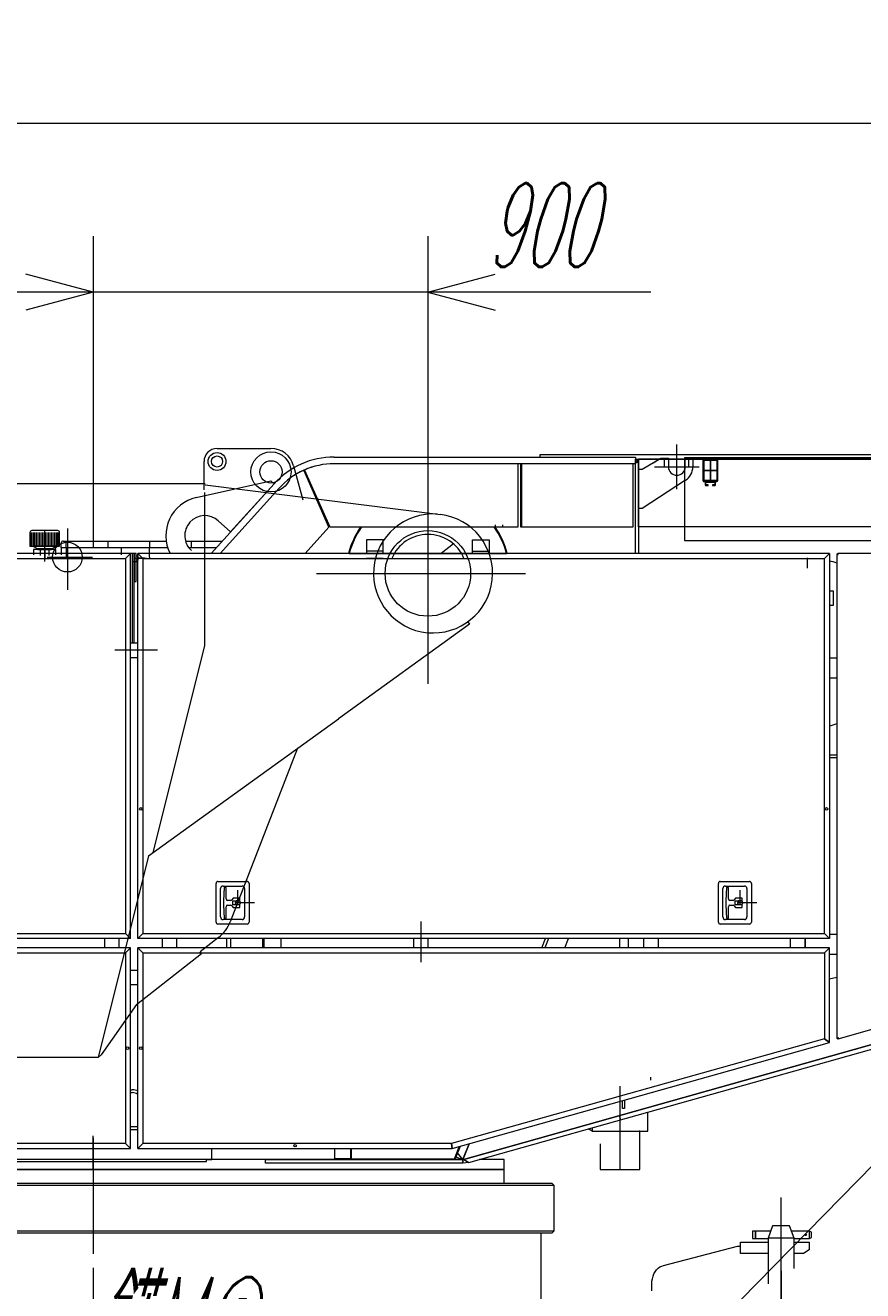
# Model space of a CAD drawing. Extents: x 3706 to 23712, y 4932 to 17923.
# Tile 13 of 17: x 18349 to 20601, y 14521 to 17923. Entities that reach past the tile are written whole.
import ezdxf
from ezdxf.enums import TextEntityAlignment as Align

# ---------------------------------------------------------------- set-up
doc = ezdxf.new("R2010")
doc.units = 0
doc.header["$LTSCALE"] = 18.75
doc.header["$MEASUREMENT"] = 0
doc.linetypes.add('CENTER', pattern=[50.5, 30, -9, 2.5, -9])
doc.layers.add('1', color=7, linetype='Continuous')
doc.styles.get("Standard").update_dxf_attribs({"font": 'txt', "bigfont": 'bigfont'})
doc.dimstyles.get("Standard").update_dxf_attribs({"dimtxt": 0.18, "dimasz": 0.18, "dimexe": 0.18, "dimexo": 0.0625, "dimgap": 0.09, "dimtad": 0, "dimtih": 1, "dimtoh": 1, "dimdec": 4, "dimzin": 0, "dimdsep": 46, "dimtxsty": 'Standard', "dimcen": 0.09, "dimadec": 0, "dimazin": 0, "dimtfac": 1, "dimtdec": 4, "dimtofl": 0, "dimtmove": 0, "dimatfit": 0, "dimfxl": 1, "dimtolj": 1, "dimtzin": 0, "dimarcsym": 0})

# ---------------------------------------------------------------- blocks, each defined once
blk = doc.blocks.new('*G2')
at = {"layer": '1', "color": 7, "linetype": 'Continuous', "lineweight": 9}
for p, q in [((21170.2, 15091.6), (21038.6, 15091.6)), ((21245.2, 15091.6), (21170.2, 15091.6)), ((21245.2, 15091.6), (21253.6, 15091.6)), ((21873.4, 15091.6), (21253.6, 15091.6)), ((21873.4, 15091.6), (22027.5, 15091.6)), ((22062.8, 15076.9), (22098.2, 15041.6)), ((22098.2, 15042.6), (23140, 15042.6)), ((22148.5, 14991.2), (22098.2, 15041.6)), ((23140, 15042.6), (23153.1, 15041.6)), ((23170.1, 15041.6), (23153.1, 15041.6)), ((20713.6, 14945.7), (20273.8, 14496.7)), ((22163.2, 14840.2), (22163.2, 14955.9)), ((23476.1, 14241.7), (23324.3, 14918.2)), ((22163.2, 14387.6), (22163.2, 14840.2)), ((20271.8, 14497), (20274.3, 14497)), ((20274.3, 14497), (20273.8, 14496.7)), ((20086.8, 14492), (20081.8, 14487)), ((20081.8, 14487), (20081.8, 14447)), ((20240.1, 14492), (20086.8, 14492)), ((20240.1, 14492), (20263, 14492)), ((20081.8, 14447), (20118, 14447)), ((20103, 14420.3), (20091.9, 14447)), ((20091.9, 14447), (20118, 14447)), ((20118, 14447), (20118, 14247)), ((20118, 14432.9), (20118, 14425.1)), ((20103, 14247), (20103, 14420.3)), ((20118, 14425.1), (20118, 13445.6)), ((20393.7, 14368.3), (20369.7, 14368.3)), ((20369.7, 14368.3), (20369.7, 14263.3)), ((20393.7, 14263.3), (20393.7, 14368.3)), ((21916.5, 14186.6), (22142.1, 14346.9)), ((23505.2, 14330.1), (23456.7, 14327.9)), ((20393.7, 14308.3), (20369.7, 14308.3)), ((23241.7, 14233.6), (23241.7, 14303.6)), ((23381.7, 14303.6), (23381.7, 14233.6)), ((20426.7, 14263.3), (20336.7, 14263.3)), ((20336.7, 14263.3), (20336.7, 13648.1)), ((20369.7, 14263.3), (20393.7, 14263.3)), ((20426.7, 14248.3), (20426.7, 14263.3)), ((23469.8, 14269.4), (23516.4, 14289.1)), ((20118, 14247), (20103, 14247)), ((20106.6, 14247), (20118, 14247)), ((20118, 14247), (20118, 14235.6)), ((20426.7, 13648.1), (20426.7, 14248.3)), ((23126.7, 14233.6), (23241.7, 14233.6)), ((23126.7, 14218.6), (23126.7, 14233.6)), ((23126.7, 14208.6), (23126.7, 14233.6)), ((23126.7, 14233.6), (23487.9, 14233.6)), ((23186.7, 14218.6), (23186.7, 14233.6)), ((23381.7, 14233.6), (23469.7, 14233.6)), ((23436.7, 14218.6), (23436.7, 14233.6)), ((23469.7, 14233.6), (23479.9, 14233.6)), ((23479.9, 14233.6), (23476.1, 14241.7)), ((23487.9, 14233.6), (23503.7, 14233.6)), ((23503.7, 14233.6), (23503.7, 14208.6)), ((20336.8, 14218), (20322.8, 14218)), ((20322.8, 14218), (20322.8, 14198)), ((20322.8, 14198), (20336.8, 14198)), ((20336.8, 14198), (20336.8, 14218)), ((21947.5, 14208.6), (23126.7, 14208.6)), ((22110.4, 14218.6), (22109.3, 14218.6)), ((23039.2, 14208.6), (23048.9, 14208.5)), ((23042.6, 14198.7), (23039.2, 14208.6)), ((23042.6, 14198.7), (23042.8, 14197.2)), ((23042.8, 14197.2), (23138.2, 13656)), ((23286.7, 14208.6), (23048.9, 14208.6)), ((23126.7, 14208.6), (23126.7, 14218.6)), ((23503.7, 14208.6), (23126.7, 14208.6)), ((23169.7, 14198.6), (23169.7, 14218.6)), ((23169.7, 14208.6), (23169.7, 14218.6)), ((23169.7, 14218.6), (23186.7, 14218.6)), ((23171.7, 14198.6), (23169.7, 14198.6)), ((23171.7, 14128.6), (23171.7, 14198.6)), ((23469.7, 14208.6), (23336.7, 14208.6)), ((23453.7, 14218.6), (23436.7, 14218.6)), ((23453.7, 14198.6), (23451.7, 14198.6)), ((23451.7, 14198.6), (23451.7, 14128.6)), ((23453.7, 14218.6), (23453.7, 14198.6)), ((23453.7, 14208.6), (23453.7, 14218.6)), ((23478.9, 14208.6), (23469.7, 14208.6)), ((23477.7, 14197.8), (23478.9, 14208.6)), ((23477.7, 13646.3), (23477.7, 14197.8)), ((21538.1, 14181.6), (21699.4, 14181.5)), ((21892, 14186.6), (21699.4, 14186.6)), ((21699.4, 14186.6), (21699.4, 14181.5)), ((21892, 14186.6), (21916.5, 14186.6)), ((23171.7, 14128.6), (23171.7, 13648.6)), ((23451.8, 14128.6), (23451.8, 13648.6)), ((21094.1, 13991.9), (21150.4, 14039.5)), ((20336.7, 13993.1), (20336.7, 14013.1)), ((21066.6, 13968.6), (21094.1, 13991.9)), ((20336.7, 13953.1), (20336.7, 13973.1)), ((20336.7, 13713.1), (20322.7, 13713.1)), ((20322.7, 13713.1), (20322.7, 13693.1)), ((20336.7, 13693.1), (20336.7, 13713.1)), ((20322.7, 13693.1), (20336.7, 13693.1)), ((20336.7, 13648.1), (20426.7, 13648.1)), ((20369.7, 13648.1), (20393.7, 13648.1)), ((20369.7, 13561.6), (20369.7, 13648.1)), ((20393.7, 13643.1), (20369.7, 13643.1)), ((20393.7, 13648.1), (20393.7, 13561.6)), ((23140.2, 13644.7), (23137.9, 13635.6)), ((23138.2, 13656), (23140.2, 13644.7)), ((23171.7, 13648.6), (23165.7, 13648.6)), ((23165.7, 13648.6), (23165.7, 13598.6)), ((23451.8, 13648.6), (23457.7, 13648.6)), ((23457.7, 13648.6), (23457.7, 13598.6)), ((23477.7, 13646.3), (23479.1, 13635.6)), ((23111.7, 13635.6), (23102.9, 13635.6)), ((23102.9, 13635.6), (23102.9, 13600.6)), ((23520.2, 13635.6), (23111.7, 13635.6)), ((23137.9, 13635.6), (23150, 13635.6)), ((23150, 13635.6), (23469.7, 13635.6)), ((23469.7, 13635.6), (23469.7, 13639.6)), ((23479.1, 13635.6), (23469.7, 13635.6)), ((23520.2, 13600.6), (23520.2, 13635.6)), ((23102.9, 13600.6), (23501.7, 13600.6)), ((23165.7, 13598.6), (23171.7, 13598.6)), ((23171.7, 13598.6), (23171.7, 13423)), ((23451.8, 13598.6), (23451.8, 13596.6)), ((23457.7, 13598.6), (23451.8, 13598.6)), ((23451.8, 13596.6), (23451.8, 13423)), ((23501.7, 13600.6), (23520.2, 13600.6)), ((20393.7, 13561.6), (20369.7, 13561.6)), ((20845, 13449.8), (20857.3, 13571.1)), ((20118, 13445.6), (20112.8, 13431.6)), ((20846.4, 13431.6), (20845, 13449.8)), ((20101.8, 13431.6), (20086.8, 13431.6)), ((20086.8, 13431.6), (20086.8, 13406.6)), ((20086.8, 13406.6), (20851.5, 13406.6)), ((20111.8, 13389.6), (20094.8, 13406.6)), ((20094.8, 13406.6), (20111.8, 13406.6)), ((20851.5, 13431.6), (20101.8, 13431.6)), ((20111.8, 13386.6), (20111.8, 13406.6)), ((20111.8, 13406.6), (20522.2, 13406.6)), ((20111.8, 13406.6), (20111.8, 13389.6)), ((20112.8, 13431.6), (20130, 13431.6)), ((20130, 13431.6), (20217.9, 13431.6)), ((20823.3, 13431.6), (20217.9, 13431.6)), ((20541.3, 13365.7), (20522.2, 13406.6)), ((20522.2, 13406.6), (20821.5, 13406.6)), ((20809.9, 13431.6), (20823.3, 13431.6)), ((20845.4, 13406.6), (20821.5, 13406.6)), ((20823.3, 13431.6), (20846.4, 13431.6)), ((20841.5, 13386.6), (20845.4, 13406.6)), ((20851.5, 13406.6), (20851.5, 13431.6)), ((23171.7, 13423), (23162.7, 13393)), ((23451.8, 13423), (23460.7, 13393)), ((20140.9, 13381.5), (20111.8, 13386.6)), ((20533.9, 13381.5), (20140.9, 13381.5)), ((20841.5, 13386.6), (20841.5, 13301.5)), ((23162.7, 13393), (23162.7, 13235.6)), ((23460.7, 13393), (23460.7, 13235.6)), ((20521.7, 13281.5), (20541.3, 13323.2)), ((20086.8, 13261.5), (20086.8, 13281.5)), ((20086.8, 13281.5), (20851.5, 13281.5)), ((20111.8, 13292.8), (20100.5, 13281.5)), ((20100.5, 13281.5), (20111.8, 13281.5)), ((20111.8, 13292.9), (20131.7, 13296.5)), ((20111.8, 13281.5), (20111.8, 13292.9)), ((20111.8, 13281.5), (20111.8, 13292.8)), ((20121.5, 13281.5), (20111.8, 13281.5)), ((20532.3, 13281.5), (20121.5, 13281.5)), ((20131.7, 13296.5), (20528.8, 13296.5)), ((20821.5, 13281.5), (20521.7, 13281.5)), ((20549.5, 13281.5), (20532.3, 13281.5)), ((20822.9, 13281.5), (20821.5, 13281.5)), ((20839.9, 13281.5), (20822.9, 13281.5)), ((20843.8, 13281.5), (20839.9, 13281.5)), ((20841.5, 13301.5), (20843.8, 13281.5)), ((20851.5, 13281.5), (20851.5, 13261.5)), ((20844.5, 13261.5), (20086.8, 13261.5)), ((20851.5, 13261.5), (20844.5, 13261.5)), ((23162.7, 13235.6), (23196.7, 13235.6)), ((23162.7, 13200.6), (23162.7, 13235.6)), ((23162.7, 13235.6), (23460.7, 13235.6)), ((23162.7, 13200.6), (23162.7, 13235.6)), ((23162.7, 13235.6), (23196.7, 13235.6)), ((23216.7, 13235.6), (23406.7, 13235.6)), ((23426.7, 13235.6), (23460.7, 13235.6)), ((23460.7, 13235.6), (23426.7, 13235.6)), ((23460.7, 13235.6), (23460.7, 13200.6)), ((23460.7, 13235.6), (23460.7, 13200.6)), ((23460.7, 13200.6), (23162.7, 13200.6)), ((23460.7, 13200.6), (23162.7, 13200.6))]:
    blk.add_line(p, q, dxfattribs=at)
at = {"layer": '1', "color": 7, "linetype": 'CENTER', "lineweight": 9}
for p, q in [((20381.7, 13189), (20381.7, 14728.9)), ((20381.7, 14405.3), (20381.7, 14574.6)), ((20381.7, 14574.6), (20381.7, 13515.9)), ((23531, 14306.8), (23489.9, 14308.5)), ((23505.1, 14322.3), (23503.9, 14293.1)), ((20304.7, 13703.1), (20299.2, 13703.1)), ((20347.9, 13703.1), (20304.7, 13703.1)), ((20344, 13703.1), (20318.1, 13703.1)), ((20381.7, 13655.1), (20381.7, 13369.1)), ((20291.7, 13611.6), (20291.7, 13621.6)), ((20291.7, 13621.6), (20471.7, 13621.6)), ((20297, 13611.6), (20291.7, 13611.6)), ((20297, 13416.6), (20297, 13611.6)), ((20466.7, 13611.6), (20297.1, 13611.6)), ((20471.7, 13611.6), (20466.7, 13611.6)), ((20466.7, 13611.6), (20466.7, 13427)), ((20471.7, 13621.6), (20471.7, 13611.6)), ((20381.7, 13475.1), (20381.7, 13189.1)), ((20291.7, 13431.6), (20291.7, 13441.6)), ((20291.7, 13441.6), (20471.7, 13441.6)), ((20471.7, 13441.6), (20471.7, 13431.6)), ((20297, 13431.6), (20291.7, 13431.6)), ((20466.7, 13416.6), (20296.7, 13416.6)), ((20297, 13236.6), (20297, 13431.6)), ((20306.8, 13389.5), (20297, 13416.6)), ((20466.7, 13431.6), (20297.1, 13431.6)), ((20398, 13416.9), (20363.4, 13416.9)), ((20466.7, 13416.6), (20457.1, 13389.5)), ((20471.7, 13431.6), (20466.7, 13431.6)), ((20466.7, 13431.6), (20466.7, 13247)), ((20466.7, 13427), (20466.7, 13416.6)), ((20457.1, 13389.5), (20306.8, 13389.5)), ((20466.7, 13236.6), (20296.7, 13236.6)), ((20306.8, 13209.5), (20297, 13236.6)), ((20398, 13237), (20363.4, 13237)), ((20466.7, 13236.6), (20457.1, 13209.5)), ((20466.7, 13247), (20466.7, 13236.6)), ((20457.1, 13209.5), (20306.8, 13209.5))]:
    blk.add_line(p, q, dxfattribs=at)
at = {"layer": '1', "color": 7, "linetype": 'Continuous', "lineweight": 9}
blk.add_circle((23504.5, 14307.9), 10.3, dxfattribs=at)
at = {"layer": '1', "color": 7, "linetype": 'CENTER', "lineweight": 9}
for centre in [(20381.7, 13416.9), (20381.7, 13237)]:
    blk.add_circle(centre, 10.5, dxfattribs=at)
at = {"layer": '1', "color": 7, "linetype": 'Continuous', "lineweight": 9}
for centre, radius, start, end in [((21038.6, 14656.6), 435, 90, 138.3401), ((22027.5, 15041.6), 50, 45.0024, 90.0011), ((23170.1, 14883.6), 158, 12.6423, 90.0003), ((22113.2, 14955.9), 50, 0, 44.9952), ((20263.6, 14501.2), 9.24, -93.632, -27.2015), ((22113.2, 14387.6), 50, -54.605, -0.0014), ((23311.7, 14303.6), 70, 0, 180), ((23504.5, 14307.9), 22.2, -57.6565, 88.3229), ((21538.1, 13581.5), 600, 90, 130.2445), ((21454.3, 13510.6), 600, 130.243, 174.2118), ((20496, 13344.5), 50, -25.0912, 25.0892)]:
    blk.add_arc(centre, radius, start, end, dxfattribs=at)
blk = doc.blocks.new('*G1')
at = {"layer": '1', "color": 7, "linetype": 'CENTER', "lineweight": 9}
for p, q in [((20381.7, 14695), (20381.7, 14771.7)), ((18531.7, 14582.3), (18531.7, 14455.4))]:
    blk.add_line(p, q, dxfattribs=at)
at = {"layer": '1', "color": 7, "linetype": 'Continuous', "lineweight": 9}
for p, q in [((19735.7, 14675.4), (19735.7, 14466)), ((20305.2, 14681), (20305.2, 14661)), ((20313.2, 14681), (20305.2, 14681)), ((20313.2, 14681), (20313.2, 14661)), ((20335.3, 14681), (20313.2, 14681)), ((20313.2, 14678), (20313.2, 14681)), ((20313.2, 14661), (20313.2, 14678)), ((20353.7, 14681), (20335.3, 14681)), ((20358.8, 14695), (20346.8, 14662)), ((20404.7, 14695), (20358.8, 14695)), ((20416.7, 14662), (20404.7, 14695)), ((20427.3, 14681), (20409.8, 14681)), ((20458.2, 14681), (20427.3, 14681)), ((20458.2, 14661), (20458.2, 14681)), ((20463.2, 14678.1), (20458.2, 14681)), ((20458.2, 14661), (20463.2, 14663.9)), ((20463.2, 14663.9), (20463.2, 14678.1)), ((20065.8, 14589.1), (20264.3, 14640.9)), ((20264.3, 14640.9), (20272.7, 14640.9)), ((20272.7, 14651), (20346.8, 14651)), ((20272.7, 14621), (20272.7, 14651)), ((20305.2, 14661), (20313.2, 14661)), ((20313.2, 14661), (20316, 14661)), ((20316, 14661), (20346.8, 14661)), ((20346.8, 14662), (20346.8, 14539.3)), ((20416.7, 14662), (20346.8, 14662)), ((20416.7, 14580.3), (20416.7, 14662)), ((20416.7, 14661), (20431.3, 14661)), ((20416.7, 14651), (20456.8, 14651)), ((20431.3, 14661), (20458.2, 14661)), ((20456.8, 14631), (20441.8, 14621)), ((20456.8, 14651), (20456.8, 14631)), ((20346.8, 14621), (20272.7, 14621)), ((20441.8, 14621), (20416.7, 14621)), ((20034.2, 14521), (20034.2, 14540.1))]:
    blk.add_line(p, q, dxfattribs=at)
blk.add_lwpolyline([(20034.2, 14540.1), (20034.5, 14546.6), (20035.6, 14553.2), (20037.3, 14559.7), (20039.8, 14566), (20043.1, 14571.7), (20046.9, 14576.9), (20051.2, 14581.2), (20055.9, 14584.7), (20060.8, 14587.3), (20065.8, 14589.1)], dxfattribs=at)
blk.add_circle((20448.2, 14671), 2, dxfattribs=at)
at = {"color": 7, "linetype": 'Continuous', "lineweight": 9}
blk.add_blockref('*G2', (0, 0), dxfattribs=at)
blk = doc.blocks.new('*D6')
at = {"layer": '1', "color": 7, "linetype": 'Continuous', "lineweight": 9}
for p, q in [((18531.7, 17355.9), (18531.7, 16520.6)), ((19431.8, 17355.9), (19431.8, 16599.4)), ((18531.7, 17205.9), (18350.6, 17254.4)), ((19431.8, 17205.9), (19612.9, 17254.4)), ((20031.8, 17205.9), (17931.7, 17205.9)), ((18531.7, 17205.9), (18350.6, 17157.3)), ((19431.8, 17205.9), (19612.9, 17157.3))]:
    blk.add_line(p, q, dxfattribs=at)
at = {"layer": '1', "color": 7, "linetype": 'Continuous', "lineweight": 9, "oblique": 15, "width": 0.5}
blk.add_text('900', height=225, dxfattribs=at).set_placement((19590.1, 17205.9), align=Align.BOTTOM_LEFT)
blk = doc.blocks.new('*G10')
at = {"layer": '1', "color": 7, "linetype": 'Continuous', "lineweight": 9}
for p, q in [((18864.8, 16785.4), (19009.8, 16785.4)), ((18829.8, 16725.4), (18829.8, 16750.4)), ((19070.7, 16738.7), (19095.2, 16647)), ((18829.8, 16674.1), (18829.8, 16725.4)), ((8786.3, 16690.9), (18832.6, 16690.9)), ((18832.6, 16687.9), (19465.7, 16608.1)), ((18830.7, 16667.1), (18830.7, 16255.7)), ((19543.5, 16312.8), (19191.3, 16058.7)), ((19538.8, 16319.3), (19543.5, 16312.8)), ((18830.7, 16255.7), (18691.9, 15698.1)), ((18680.3, 15689.8), (19191.1, 16058.9)), ((19081, 15979.3), (18900.2, 15513)), ((18680.3, 15689.8), (18545.3, 15147.9)), ((18868.6, 15470.4), (18819.4, 15431.9)), ((18648.2, 15290.2), (18823.1, 15427.1)), ((18823.1, 15427.1), (18819.4, 15431.9)), ((18648.5, 15290.7), (18553, 15154.9)), ((18545.3, 15147.9), (15323.8, 15147.9)), ((18553, 15154.9), (18545.3, 15147.9))]:
    blk.add_line(p, q, dxfattribs=at)
at = {"layer": '1', "color": 7, "linetype": 'CENTER', "lineweight": 9}
for p, q in [((19431.8, 16690), (19431.8, 16152.3)), ((18462.3, 16570.3), (18462.3, 16405.3)), ((18407.9, 16493.3), (18529.8, 16493.3)), ((19131.8, 16449.4), (19761.5, 16449.4))]:
    blk.add_line(p, q, dxfattribs=at)
at = {"layer": '1', "color": 7, "linetype": 'Continuous', "lineweight": 9}
for centre, radius in [((18864.8, 16750.4), 24), ((19009.8, 16722.4), 54), ((18864.8, 16750.4), 15), ((19009.8, 16722.4), 30), ((19009.8, 16722.4), 30), ((19431.8, 16449.4), 115), ((18462.3, 16493.3), 40), ((18462.3, 16493.3), 40), ((18462.3, 16493.3), 40)]:
    blk.add_circle(centre, radius, dxfattribs=at)
for centre, radius, start, end in [((18864.8, 16750.4), 35, 90, 180), ((19009.8, 16722.4), 63, 15.0003, 90.0004), ((19445.8, 16449.4), 160, 85.9276, 82.9975), ((18807, 15549.1), 100, -51.9541, -21.1873)]:
    blk.add_arc(centre, radius, start, end, dxfattribs=at)
blk = doc.blocks.new('*G17')
at = {"layer": '1', "color": 7, "linetype": 'Continuous', "lineweight": 9}
for p, q in [((20101.3, 16675.9), (20101.3, 16795.9)), ((20041.3, 16735.9), (20161.3, 16735.9))]:
    blk.add_line(p, q, dxfattribs=at)
blk = doc.blocks.new('*G16')
at = {"layer": '1', "color": 7, "linetype": 'Continuous', "lineweight": 9}
for p, q in [((19179.9, 16762.4), (19990.3, 16762.4)), ((19990.3, 16744.4), (19179.9, 16744.4)), ((19674.8, 16744.4), (19179.9, 16744.4)), ((19674.8, 16574.4), (19674.8, 16744.4)), ((19983.5, 16744.4), (19680.8, 16744.4)), ((19680.8, 16744.4), (19680.8, 16574.4)), ((19683.5, 16744.4), (19683.5, 16574.4)), ((19998.3, 16768.4), (19732.8, 16768.4)), ((19732.8, 16768.4), (19732.8, 16762.4)), ((19983.5, 16574.4), (19983.5, 16744.4)), ((19990.2, 16748.4), (19990.2, 16756.4)), ((19990.2, 16756.4), (19990.7, 16756.4)), ((19990.2, 16502.9), (19990.2, 16748.4)), ((19990.2, 16748.4), (19998.3, 16748.4)), ((19998.3, 16748.4), (19990.2, 16748.4)), ((19990.2, 16502.9), (19990.2, 16744.4)), ((19990.3, 16762.4), (19990.3, 16744.4)), ((19990.3, 16756.4), (22001.8, 16756.4)), ((19998.3, 16748.4), (19990.3, 16748.4)), ((19990.7, 16756.4), (19998.3, 16748.8)), ((22188.3, 16768.4), (19998.3, 16768.4)), ((19998.3, 16574.4), (19998.3, 16756.4)), ((19998.3, 16756.4), (21928.4, 16756.4)), ((21918.4, 16756.4), (19998.3, 16756.4)), ((19998.3, 16756.4), (19998.3, 16748.4)), ((19998.3, 16748.8), (19998.3, 16748.4)), ((19998.3, 16748.4), (19998.3, 16502.9)), ((20008.3, 16729.4), (20058.3, 16758.9)), ((20037.7, 16746.8), (20058.3, 16758.9)), ((20058.3, 16758.9), (20078.8, 16758.9)), ((20058.3, 16758.9), (20078.8, 16758.9)), ((20068.5, 16735.8), (20068.5, 16758.9)), ((20078.8, 16758.9), (20078.8, 16746.8)), ((20078.8, 16758.9), (20078.8, 16746.8)), ((20078.8, 16746.8), (20078.8, 16735.9)), ((20121.7, 16760.4), (20121.7, 16538.4)), ((21646.8, 16760.4), (20121.7, 16760.4)), ((20123.7, 16746.8), (20123.7, 16758.9)), ((20123.7, 16758.9), (20144.3, 16758.9)), ((20123.7, 16746.8), (20123.7, 16758.9)), ((20123.7, 16758.9), (20144.3, 16758.9)), ((20123.7, 16735.9), (20123.7, 16746.8)), ((20134, 16735.8), (20134, 16758.9)), ((20144.3, 16758.9), (20144.3, 16735.9)), ((20144.3, 16758.9), (20144.3, 16746.8)), ((20171.7, 16753.5), (20171.7, 16699.3)), ((20208.8, 16756.4), (20174.6, 16756.4)), ((20174.6, 16699.3), (20174.6, 16753.5)), ((20174.6, 16753.5), (20208.8, 16753.5)), ((20208.8, 16753.5), (20208.8, 16699.3)), ((20211.7, 16699.3), (20211.7, 16753.5)), ((19165.8, 16573.5), (19097.8, 16726.7)), ((19099.6, 16727.5), (19167.7, 16574.4)), ((19998.3, 16724.4), (19998.3, 16729.4)), ((19998.3, 16729.4), (20008.3, 16729.4)), ((19998.3, 16624.4), (19998.3, 16724.4)), ((20078.8, 16735.9), (20101.3, 16735.9)), ((20101.3, 16735.9), (20123.7, 16735.9)), ((18808.8, 16653.2), (19009, 16698.6)), ((18848.7, 16502.9), (19018.1, 16690.4)), ((19031.4, 16678.4), (18873, 16502.9)), ((19031.4, 16678.4), (18873, 16502.9)), ((19018.1, 16690.4), (18901.2, 16561)), ((19009, 16698.6), (19018.1, 16690.4)), ((20124.6, 16699.8), (20008.3, 16624.4)), ((20121.7, 16700.4), (20125.7, 16700.4)), ((20208.8, 16699.3), (20174.6, 16699.3)), ((20174.6, 16696.4), (20208.8, 16696.4)), ((20177.7, 16693.4), (20177.7, 16688.4)), ((20179.7, 16688.4), (20179.7, 16693.4)), ((20202.7, 16696.4), (20180.7, 16696.4)), ((20180.7, 16694.4), (20202.7, 16694.4)), ((20185.7, 16687.4), (20180.7, 16687.4)), ((20180.7, 16685.4), (20185.7, 16685.4)), ((20185.7, 16685.4), (20185.7, 16687.4)), ((20202.7, 16687.4), (20197.7, 16687.4)), ((20197.7, 16687.4), (20197.7, 16685.4)), ((20197.7, 16685.4), (20202.7, 16685.4)), ((20203.7, 16693.4), (20203.7, 16688.4)), ((20205.7, 16688.4), (20205.7, 16693.4)), ((20008.3, 16624.4), (19998.3, 16624.4)), ((18901.2, 16561), (18868.2, 16590.9)), ((19102, 16502.9), (19165.8, 16573.5)), ((19167.7, 16574.4), (19674.8, 16574.4)), ((19612.4, 16580.4), (19612.4, 16574.4)), ((19632.4, 16580.4), (19632.4, 16574.4)), ((19680.8, 16574.4), (19983.5, 16574.4)), ((20716.6, 16574.4), (19998.3, 16574.4)), ((18361.4, 16559.4), (18361.4, 16522.9)), ((18365.4, 16522.9), (18365.4, 16559.4)), ((18436.4, 16564.4), (18366.4, 16564.4)), ((18369.4, 16559.4), (18369.4, 16522.9)), ((18373.4, 16522.9), (18373.4, 16559.4)), ((18377.4, 16559.4), (18377.4, 16522.9)), ((18381.4, 16522.9), (18381.4, 16559.4)), ((18385.4, 16559.4), (18385.4, 16522.9)), ((18389.4, 16522.9), (18389.4, 16559.4)), ((18393.4, 16559.4), (18393.4, 16522.9)), ((18397.4, 16522.9), (18397.4, 16559.4)), ((18401.4, 16559.4), (18401.4, 16522.9)), ((18405.4, 16522.9), (18405.4, 16559.4)), ((18409.4, 16559.4), (18409.4, 16522.9)), ((18413.4, 16522.9), (18413.4, 16559.4)), ((18417.4, 16559.4), (18417.4, 16522.9)), ((18421.4, 16522.9), (18421.4, 16559.4)), ((18425.4, 16559.4), (18425.4, 16522.9)), ((18429.4, 16522.9), (18429.4, 16559.4)), ((18433.4, 16559.4), (18433.4, 16522.9)), ((18437.4, 16522.9), (18437.4, 16559.4)), ((18441.4, 16522.9), (18441.4, 16559.4)), ((18450.9, 16536.4), (18459.4, 16536.4)), ((18459.4, 16536.4), (18728, 16536.4)), ((18780, 16536.4), (18879, 16536.4)), ((19311.7, 16539.4), (19266.7, 16539.4)), ((19266.7, 16539.4), (19266.7, 16502.9)), ((19311.7, 16502.9), (19311.7, 16539.4)), ((19551.8, 16502.9), (19551.8, 16539.4)), ((19551.8, 16539.4), (19596.8, 16539.4)), ((19596.8, 16539.4), (19596.8, 16502.9)), ((20121.7, 16538.4), (21646.8, 16538.4)), ((18631.8, 16502.9), (18007.4, 16502.9)), ((18361.4, 16522.9), (18441.4, 16522.9)), ((18433.4, 16522.9), (18369.4, 16522.9)), ((18369.4, 16522.9), (18383.1, 16515.4)), ((18431.4, 16513.4), (18371.4, 16513.4)), ((18371.4, 16513.4), (18371.4, 16499.4)), ((18383.1, 16515.4), (18419.6, 16515.4)), ((18383.1, 16515.4), (18383.1, 16513.4)), ((18419.6, 16515.4), (18383.1, 16515.4)), ((18383.1, 16513.4), (18419.6, 16513.4)), ((18389.4, 16513.4), (18389.4, 16497.9)), ((18413.4, 16497.9), (18413.4, 16513.4)), ((18419.6, 16515.4), (18433.4, 16522.9)), ((18419.6, 16513.4), (18419.6, 16515.4)), ((18431.4, 16499.4), (18431.4, 16513.4)), ((18445.9, 16518.4), (18445.9, 16531.4)), ((18732.1, 16518.4), (18445.9, 16518.4)), ((18732.1, 16518.4), (18445.9, 16518.4)), ((18445.9, 16518.4), (18445.9, 16499.4)), ((18732.1, 16518.4), (18607.3, 16518.4)), ((18607.3, 16518.4), (18607.3, 16499.4)), ((18618.3, 16489.4), (18631.8, 16502.9)), ((18631.8, 16502.9), (18618.3, 16489.4)), ((18641.8, 16502.9), (18631.8, 16502.9)), ((18631.8, 15467.9), (18631.8, 16502.9)), ((18636.8, 16502.9), (18636.8, 16262.9)), ((18641.8, 16262.9), (18641.8, 16502.9)), ((18641.8, 16502.9), (18641.8, 16427.9)), ((18646.8, 16502.9), (18641.8, 16502.9)), ((18646.8, 16427.9), (18646.8, 16502.9)), ((18651.8, 16502.9), (18665.3, 16489.4)), ((18651.8, 15467.9), (18651.8, 16502.9)), ((18651.8, 16502.9), (18665.3, 16489.4)), ((20511.8, 16502.9), (18651.8, 16502.9)), ((18862.7, 16518.4), (18788.8, 16518.4)), ((18862.7, 16518.4), (18788.8, 16518.4)), ((19220.5, 16502.9), (19643.1, 16502.9)), ((19311.7, 16509.4), (19266.7, 16509.4)), ((19500.5, 16528.7), (19467.6, 16502.9)), ((19551.8, 16509.4), (19596.8, 16509.4)), ((20498.3, 16489.4), (20511.8, 16502.9)), ((20498.3, 16489.4), (20511.8, 16502.9)), ((20511.8, 16502.9), (20511.8, 15467.9)), ((20534.8, 16502.9), (20531.8, 16499.9)), ((20534.8, 16502.9), (20531.8, 16499.9)), ((20532.6, 16500.6), (20533.3, 16499.9)), ((20533.7, 16499.9), (20532.7, 16500.8)), ((20532.9, 16501), (20534, 16499.9)), ((20534.4, 16499.9), (20533.1, 16501.1)), ((20533.3, 16501.3), (20534.7, 16499.9)), ((20534.8, 16500.1), (20533.5, 16501.5)), ((20533.6, 16501.7), (20534.8, 16500.5)), ((20534.8, 16500.8), (20533.8, 16501.9)), ((20534, 16502), (20534.8, 16501.2)), ((20534.8, 16501.6), (20534.2, 16502.2)), ((20534.3, 16502.4), (20534.8, 16501.9)), ((20534.8, 16502.3), (20534.5, 16502.6)), ((20534.7, 16502.7), (20534.8, 16502.7)), ((20534.8, 16499.9), (20534.8, 16502.9)), ((21205, 16502.9), (20534.8, 16502.9)), ((18007.4, 16489.4), (18618.3, 16489.4)), ((18618.3, 16489.4), (18618.3, 15481.4)), ((18646.8, 16484.9), (18646.8, 16496.9)), ((18646.8, 16496.9), (18651.8, 16496.9)), ((18651.8, 16484.9), (18646.8, 16484.9)), ((18651.8, 16496.9), (18651.8, 16484.9)), ((18665.3, 16489.4), (18665.3, 15481.4)), ((18665.3, 16489.4), (20498.3, 16489.4)), ((19311.7, 16489.5), (19266.7, 16489.5)), ((19551.8, 16489.5), (19596.8, 16489.5)), ((20498.3, 15481.4), (20498.3, 16489.4)), ((20531.8, 16499.9), (20534.8, 16499.9)), ((20531.8, 16499.9), (20531.8, 15200.8)), ((20531.9, 16499.9), (20531.9, 16499.9)), ((20532.3, 16499.9), (20532, 16500.1)), ((20532.2, 16500.3), (20532.6, 16499.9)), ((20533, 16499.9), (20532.4, 16500.4)), ((18641.8, 16427.9), (18646.8, 16427.9)), ((20511.8, 16402.9), (20521.8, 16402.9)), ((20521.8, 16402.9), (20521.8, 16362.9)), ((20521.8, 16362.9), (20511.8, 16362.9)), ((18631.8, 16262.9), (18641.8, 16262.9)), ((18631.8, 16262.9), (18651.8, 16262.9)), ((18631.8, 16262.9), (18651.8, 16262.9)), ((18651.8, 16222.9), (18631.8, 16222.9)), ((18651.8, 16222.9), (18631.8, 16222.9)), ((20511.8, 16222.9), (20530.8, 16222.9)), ((20531.8, 16167.9), (20511.8, 16167.9)), ((20511.8, 15961.3), (20531.8, 15961.3)), ((20531.8, 15953.3), (20511.8, 15953.3)), ((18862.1, 15511.8), (18862.1, 15616.1)), ((18867.1, 15621), (18946, 15621)), ((18951, 15616.1), (18951, 15511.8)), ((20213.1, 15511.8), (20213.1, 15616.1)), ((20218.1, 15621), (20297, 15621)), ((20302, 15616.1), (20302, 15511.8)), ((18874.1, 15525.7), (18874.1, 15602)), ((18881.1, 15609), (18932, 15609)), ((18884.1, 15604.9), (18882.1, 15570.4)), ((18889.1, 15604.9), (18884.1, 15604.9)), ((18889.1, 15574.4), (18889.1, 15604.9)), ((18939, 15602), (18939, 15525.7)), ((20225.1, 15525.7), (20225.1, 15602)), ((20232.1, 15609), (20283, 15609)), ((20235.1, 15604.9), (20233.1, 15570.4)), ((20240.1, 15604.9), (20235.1, 15604.9)), ((20240.1, 15574.4), (20240.1, 15604.9)), ((20290, 15602), (20290, 15525.7)), ((18882.1, 15570.4), (18882.1, 15557.4)), ((18882.1, 15557.4), (18884.1, 15522.9)), ((18889.1, 15522.9), (18889.1, 15553.4)), ((18902.2, 15570.4), (18893.1, 15570.4)), ((18893.1, 15557.4), (18902.2, 15557.4)), ((18907.8, 15576.4), (18904.7, 15571.7)), ((18904.7, 15556.1), (18907.8, 15551.4)), ((18906.8, 15558.4), (18906.8, 15569.4)), ((18906.8, 15569.4), (18925.8, 15569.4)), ((18925.8, 15558.4), (18906.8, 15558.4)), ((18925.8, 15576.4), (18907.8, 15576.4)), ((18907.8, 15551.4), (18925.8, 15551.4)), ((18925.7, 15568.9), (18915.9, 15568.9)), ((18915.9, 15558.9), (18925.7, 15558.9)), ((18925.8, 15569.4), (18925.8, 15576.4)), ((18925.8, 15551.4), (18925.8, 15558.4)), ((20233.1, 15570.4), (20233.1, 15557.4)), ((20233.1, 15557.4), (20235.1, 15522.9)), ((20240.1, 15522.9), (20240.1, 15553.4)), ((20253.2, 15570.4), (20244.1, 15570.4)), ((20244.1, 15557.4), (20253.2, 15557.4)), ((20258.8, 15576.4), (20255.7, 15571.7)), ((20255.7, 15556.1), (20258.8, 15551.4)), ((20257.8, 15558.4), (20257.8, 15569.4)), ((20257.8, 15569.4), (20276.8, 15569.4)), ((20276.8, 15558.4), (20257.8, 15558.4)), ((20276.8, 15576.4), (20258.8, 15576.4)), ((20258.8, 15551.4), (20276.8, 15551.4)), ((20276.7, 15568.9), (20266.9, 15568.9)), ((20266.9, 15558.9), (20276.7, 15558.9)), ((20276.8, 15569.4), (20276.8, 15576.4)), ((20276.8, 15551.4), (20276.8, 15558.4)), ((18932, 15518.8), (18881.1, 15518.8)), ((18884.1, 15522.9), (18889.1, 15522.9)), ((21818.7, 15518), (19528.5, 14874.1)), ((20283, 15518.8), (20232.1, 15518.8)), ((20235.1, 15522.9), (20240.1, 15522.9)), ((17673.5, 15481.4), (18618.3, 15481.4)), ((18618.3, 15481.4), (18631.8, 15467.9)), ((18618.3, 15481.4), (18631.8, 15467.9)), ((18651.8, 15467.9), (18665.3, 15481.4)), ((18665.3, 15481.4), (18651.8, 15467.9)), ((18665.3, 15481.4), (20498.3, 15481.4)), ((18946, 15506.7), (18867.1, 15506.7)), ((19541.7, 14865.3), (21822, 15506.5)), ((20297, 15506.7), (20218.1, 15506.7)), ((20511.8, 15467.9), (20498.3, 15481.4)), ((20498.3, 15481.4), (20511.8, 15467.9)), ((18631.8, 15467.9), (17657.1, 15467.9)), ((18561.8, 15467.9), (18561.8, 15442.9)), ((18601.8, 15442.9), (18601.8, 15467.9)), ((20511.8, 15467.9), (18651.8, 15467.9)), ((18716.8, 15467.9), (18716.8, 15442.9)), ((18756.8, 15442.9), (18756.8, 15467.9)), ((18890.8, 15442.9), (18890.8, 15467.9)), ((18900.8, 15467.9), (18900.8, 15442.9)), ((18986.8, 15467.9), (18986.8, 15442.9)), ((18991.8, 15442.9), (18991.8, 15467.9)), ((19036.8, 15442.9), (19036.8, 15467.9)), ((19392.8, 15467.9), (19392.8, 15442.9)), ((19432.8, 15442.9), (19432.8, 15467.9)), ((19738, 15442.9), (19748, 15467.9)), ((19738, 15442.9), (19748, 15467.9)), ((19756.6, 15467.9), (19746.6, 15442.9)), ((19800.5, 15442.9), (19810.4, 15467.9)), ((19948.2, 15442.9), (19948.2, 15467.9)), ((19948.2, 15442.9), (19948.2, 15467.9)), ((19970.3, 15467.9), (19970.3, 15442.9)), ((20011.8, 15467.9), (20011.8, 15442.9)), ((20051.8, 15442.9), (20051.8, 15467.9)), ((20406.8, 15442.9), (20406.8, 15467.9)), ((20446.8, 15442.9), (20446.8, 15467.9)), ((20446.8, 15467.9), (20446.8, 15442.9)), ((20511.8, 15479.8), (20531.8, 15479.8)), ((18631.8, 15442.9), (17652.7, 15442.9)), ((17664, 15429.4), (18618.3, 15429.4)), ((18618.3, 15429.4), (18631.8, 15442.9)), ((18631.8, 15442.9), (18618.3, 15429.4)), ((18618.3, 15429.4), (18618.3, 14916.4)), ((18631.8, 14902.9), (18631.8, 15442.9)), ((18651.8, 14902.9), (18651.8, 15442.9)), ((18651.8, 15442.9), (18665.3, 15429.4)), ((18651.8, 15442.9), (18665.3, 15429.4)), ((20511.8, 15442.9), (18651.8, 15442.9)), ((18665.3, 15429.4), (18665.3, 14916.4)), ((18665.3, 15429.4), (20498.3, 15429.4)), ((20498.3, 15429.4), (20511.8, 15442.9)), ((20511.8, 15442.9), (20498.3, 15429.4)), ((20498.3, 15429.4), (20498.3, 15198.3)), ((20511.8, 15188), (20511.8, 15442.9)), ((20531.8, 15424.8), (20511.8, 15424.8)), ((18631.8, 15382.9), (18651.8, 15382.9)), ((20534.8, 15198.4), (21205, 15387.1)), ((20531.8, 15363.3), (20511.8, 15358.9)), ((18651.8, 15342.9), (18631.8, 15342.9)), ((19525.9, 14873.3), (21141.4, 15327.6)), ((19528.5, 14874.1), (21141.4, 15327.6)), ((20498.3, 15198.3), (19495.5, 14916.4)), ((19497.4, 14902.9), (20511.8, 15188)), ((20511.8, 15188), (20498.3, 15198.3)), ((20498.3, 15198.3), (20511.8, 15188)), ((20531.8, 15200.8), (20534.8, 15201.5)), ((20534.8, 15198.4), (20531.8, 15200.8)), ((20531.8, 15200.8), (20534.8, 15198.4)), ((20532, 15200.8), (20533, 15199.8)), ((20534.7, 15198.5), (20532.3, 15200.9)), ((20532.6, 15200.9), (20534.8, 15198.7)), ((20534.8, 15199.1), (20532.9, 15201)), ((20533.2, 15201.1), (20534.8, 15199.4)), ((20534.8, 15199.8), (20533.4, 15201.1)), ((20533.7, 15201.2), (20534.8, 15200.1)), ((20534.8, 15200.5), (20534, 15201.3)), ((20534.3, 15201.3), (20534.8, 15200.8)), ((20534.8, 15201.2), (20534.6, 15201.4)), ((20534.8, 15201.5), (20534.8, 15198.4)), ((18631.8, 15061.4), (18636.8, 15061.4)), ((18631.8, 15053.4), (18636.8, 15053.4)), ((19954.8, 15010.9), (19954.8, 15031.4)), ((19960.8, 15010.9), (19954.8, 15010.9)), ((19960.8, 15033.1), (19960.8, 15010.9)), ((20023.2, 14950), (20023.2, 15000.7)), ((18651.8, 14961.4), (18631.8, 14961.4)), ((18651.8, 14953.4), (18631.8, 14953.4)), ((19863.3, 14955.8), (19873.2, 14958.6)), ((19873.2, 14950), (19863.3, 14955.8)), ((19873.2, 14958.6), (19873.2, 14950)), ((19873.2, 14958.6), (19873.2, 14950)), ((19873.2, 14950), (20023.2, 14950)), ((19895, 14949.9), (20001.5, 14949.9)), ((20001.5, 14949.9), (20000, 14949.9)), ((20001.5, 14846.4), (20001.5, 14949.9)), ((20001.5, 14846.4), (20001.5, 14949.9)), ((17557.5, 14902.9), (18631.8, 14902.9)), ((18618.3, 14916.4), (17573.6, 14916.4)), ((18631.8, 14902.9), (18618.3, 14916.4)), ((18618.3, 14916.4), (18631.8, 14902.9)), ((18665.3, 14916.4), (18651.8, 14902.9)), ((18665.3, 14916.4), (18651.8, 14902.9)), ((18651.8, 14902.9), (19497.4, 14902.9)), ((19495.5, 14916.4), (18665.3, 14916.4)), ((18850.7, 14873.4), (18850.7, 14903.4)), ((18850.7, 14903.4), (18873.8, 14903.4)), ((18850.7, 14873.4), (18850.7, 14903.4)), ((18850.7, 14903.4), (19152.6, 14903.4)), ((19181.2, 14875.4), (19181.2, 14902.9)), ((19223.4, 14902.9), (19223.4, 14875.4)), ((19225.4, 14902.9), (19225.4, 14875.4)), ((19497.4, 14902.9), (19495.5, 14916.4)), ((19495.5, 14916.4), (19497.4, 14902.9)), ((19503, 14875.4), (19516.1, 14908.1)), ((19518.5, 14908.8), (19507.3, 14880.8)), ((19525.9, 14873.4), (19542.7, 14915.6)), ((19542.7, 14915.6), (19525.9, 14873.3)), ((19542.7, 14915.6), (19526.7, 14875.3)), ((19895, 14915.9), (19895, 14846.4)), ((19895, 14915.9), (19895, 14846.4)), ((19529.6, 14873.4), (17391.8, 14873.4)), ((18291.7, 14868.4), (18531.7, 14868.4)), ((18531.7, 14868.4), (18836.7, 14868.4)), ((18836.7, 14868.4), (18836.7, 14873.4)), ((18836.7, 14873.4), (18850.7, 14873.4)), ((18995.1, 14863.4), (18995.1, 14873.4)), ((18995.1, 14873.4), (19525.9, 14873.4)), ((19223.4, 14875.4), (19181.2, 14875.4)), ((19225.4, 14875.4), (19503, 14875.4)), ((19511.6, 14891.5), (19504.4, 14873.4)), ((19504.4, 14873.4), (19525.9, 14873.4)), ((19507.3, 14880.8), (19525.9, 14873.4)), ((19525.9, 14873.4), (19511.6, 14891.5)), ((19525.9, 14873.4), (19526.7, 14875.3)), ((19525.9, 14873.4), (19525.9, 14863.4)), ((19525.9, 14863.4), (19525.9, 14873.4)), ((19526.7, 14875.3), (19541.8, 14865.4)), ((19526.7, 14875.3), (19528.5, 14874.1)), ((19528.5, 14874.1), (19541.7, 14865.3)), ((19636.7, 14873.4), (19570.2, 14873.4)), ((19636.7, 14846.4), (19636.7, 14873.4)), ((17391.8, 14846.4), (19636.7, 14846.4)), ((19637.2, 14846.4), (18235.6, 14846.4)), ((19525.9, 14863.4), (18995.1, 14863.4)), ((19541.8, 14865.4), (19525.9, 14863.4)), ((19637.2, 14810.4), (19637.2, 14846.4)), ((19895, 14846.4), (20001.5, 14846.4)), ((19895, 14846.4), (20001.5, 14846.4)), ((18234.9, 14810.4), (18531.8, 14810.4)), ((18234.9, 14804.4), (19770.8, 14804.4)), ((18531.8, 14810.4), (19764.8, 14810.4)), ((19764.8, 14810.4), (19770.8, 14804.4)), ((19770.8, 14804.4), (19770.8, 14681.4)), ((19770.8, 14804.4), (19770.8, 14681.4)), ((19735.8, 14675.4), (18234.9, 14675.4)), ((19770.8, 14681.4), (18235.6, 14681.4)), ((19764.8, 14675.4), (19735.8, 14675.4)), ((19770.8, 14681.4), (19764.8, 14675.4))]:
    blk.add_line(p, q, dxfattribs=at)
at = {"layer": '1', "color": 7, "linetype": 'CENTER', "lineweight": 9}
for p, q in [((20191.7, 16756.4), (20191.7, 16696.4)), ((20191.7, 16696.4), (20191.7, 16756.4)), ((20211.7, 16726.4), (20171.7, 16726.4)), ((20171.7, 16726.4), (20211.7, 16726.4)), ((19431.8, 16596.3), (19431.8, 16459.6)), ((18401.4, 16481.7), (18401.4, 16566)), ((18458.9, 16518.4), (18458.9, 16536.4)), ((18571.1, 16536.4), (18571.1, 16518.4)), ((18683.4, 16536.4), (18683.4, 16518.4)), ((18795.6, 16536.4), (18795.6, 16518.4)), ((19431.8, 16554.4), (19431.8, 16459.6)), ((18401.4, 16514.9), (18401.4, 16490.5)), ((18458.9, 16518.4), (18458.9, 16489.4)), ((18683.4, 16493.4), (18683.4, 16518.4)), ((18637.5, 16481.9), (18650.5, 16481.9)), ((18644.8, 16490.9), (18674.8, 16490.9)), ((18669.3, 16490.9), (18649.8, 16490.9)), ((18683.4, 16493.4), (18683.4, 16489.4)), ((20451.7, 16491.3), (20451.7, 16463.7)), ((18704.7, 16242.9), (18590, 16242.9)), ((18920.8, 15563.9), (18920.8, 15598)), ((20271.8, 15563.9), (20271.8, 15598)), ((18965.8, 15563.9), (18913.8, 15563.9)), ((18920.8, 15558.9), (18920.8, 15568.9)), ((20316.8, 15563.9), (20264.8, 15563.9)), ((20271.8, 15558.9), (20271.8, 15568.9)), ((19412.8, 15514), (19412.8, 15404.3)), ((20031.8, 15086.8), (20031.8, 15095.1)), ((19948.2, 15070.9), (19948.2, 14942.3)), ((19948.2, 15070.9), (19948.2, 14846.4)), ((19948.2, 15020), (19948.2, 14950)), ((19948.2, 15016.9), (19948.2, 14955.6)), ((19946.6, 14991.6), (19949.9, 14980.1)), ((18531.7, 14845.3), (18531.7, 14936.9)), ((18531.7, 14932.3), (18531.7, 14774)), ((18531.7, 14861.4), (18531.7, 14931.3)), ((18531.7, 14908.7), (18531.7, 14814.7)), ((18531.7, 14846.4), (18531.7, 14620.4))]:
    blk.add_line(p, q, dxfattribs=at)
at = {"layer": '1', "color": 7, "linetype": 'Continuous', "lineweight": 9}
for centre in [(18659.8, 15816.2), (20503.8, 15816.2), (18623.8, 15172.9), (18659.8, 15172.9), (19074.6, 14910.9)]:
    blk.add_circle(centre, 3.5, dxfattribs=at)
for centre, radius, start, end in [((19179.9, 16544.4), 218, 90, 137.9249), ((19179.9, 16544.4), 200, 90, 137.9244), ((19179.9, 16544.3), 200, 90, 113.6742), ((20174.6, 16753.5), 2.9, 90, 179.9397), ((20208.8, 16753.5), 2.9, 0, 90), ((19179.9, 16544.4), 200, 114.2459, 137.9253), ((20101.3, 16735.9), 22.5, 180, 0), ((20101.3, 16735.9), 43, -57.0602, -0.0014), ((20174.6, 16699.3), 2.9, 180, -89.9397), ((20180.7, 16693.4), 3, 90, -179.8834), ((20180.7, 16688.4), 3, 180, -89.8834), ((20180.7, 16693.4), 0.998, 90, 180), ((20180.7, 16688.4), 1, 180, -90.1747), ((20202.7, 16693.4), 3, 0, 90), ((20202.7, 16693.4), 0.998, 0, 90.1752), ((20202.7, 16688.4), 0.998, -90, 0.1747), ((20202.7, 16688.4), 3, -90, -0.0583), ((20208.8, 16699.3), 2.9, -90, 0), ((18832, 16550.8), 105, 102.7846, -153.1331), ((18832, 16550.8), 54, 47.9329, 137.9214), ((18832, 16550.8), 54, 137.9111, -132.0615), ((19431.8, 16449.4), 220, 145.3737, 165.9243), ((19431.8, 16449.4), 218, 145.0127, 165.7926), ((19431.8, 16449.4), 218, 14.2078, 34.9872), ((19431.8, 16449.4), 220, 14.075, 34.6249), ((18366.4, 16559.4), 5, 90, 180), ((18436.4, 16559.4), 5, 0, 90), ((18450.9, 16531.4), 5, 90, -179.965), ((19431.8, 16449.4), 105, 22.3936, 157.6076), ((20451.7, 16261.3), 230, 69.6242, 74.8669), ((20451.5, 16261.9), 230.6, -74.8609, -69.6314), ((18867.1, 15616.1), 4.99, 90, -179.93), ((18946, 15616.1), 5, 0, 90.035), ((20218.1, 15616.1), 5, 90, 180), ((20297, 15616.1), 5, 0, 90), ((18881.1, 15602), 7, 90, 179.9501), ((18932, 15602), 7, 0, 90), ((20232.1, 15602), 7, 90, 179.95), ((20283, 15602), 7, 0, 90), ((18893.1, 15574.4), 4, 180, -90.0874), ((18893.1, 15553.4), 4, 90, 180), ((18902.2, 15573.4), 3, -90, -33.7224), ((18902.2, 15554.4), 3, 33.6748, 90.0009), ((18920.8, 15563.9), 7, 134.4337, -134.436), ((18920.8, 15563.9), 7, -45.5842, 45.5818), ((20244.1, 15574.4), 4, 180, -90), ((20244.1, 15553.4), 4, 90, 179.9126), ((20253.2, 15573.4), 3, -90, -33.7224), ((20253.2, 15554.4), 3, 33.6748, 90.0009), ((20271.8, 15563.9), 7, 134.4158, -134.4182), ((20271.8, 15563.9), 7, -45.5663, 45.564), ((18881.1, 15525.7), 7, 180, -89.975), ((18932, 15525.8), 7, -90, -0.05), ((20232.1, 15525.7), 7, 180, -89.975), ((20283, 15525.8), 7, -90, -0.025), ((18867.1, 15511.8), 5, 180, -90.0349), ((18946, 15511.8), 5, -90, -0.0349), ((20218.1, 15511.8), 5, 180, -90.0349), ((20297, 15511.8), 5, -90, 0), ((18636.8, 15026.4), 35, 64.6141, 90.0016), ((18636.8, 15026.4), 27, 56.2341, 90.0014)]:
    blk.add_arc(centre, radius, start, end, dxfattribs=at)
at = {"color": 7, "linetype": 'Continuous', "lineweight": 9}
blk.add_blockref('*G17', (0, 0), dxfattribs=at)
at = {"layer": '1', "color": 7, "linetype": 'Continuous', "lineweight": 9, "oblique": 15, "width": 0.519231}
blk.add_text('鍈M@   ', height=250, dxfattribs=at).set_placement((18531.7, 14232.1), align=Align.BOTTOM_LEFT)
blk = doc.blocks.new('*D19')
at = {"layer": '1', "color": 7, "linetype": 'Continuous', "lineweight": 9}
for p, q in [((4467.8, 17808.8), (4467.8, 15588.8)), ((23712.1, 17808.8), (23712.1, 14796)), ((4467.8, 17658.8), (4648.9, 17707.4)), ((23712.1, 17658.8), (23531, 17707.4)), ((23712.1, 17658.8), (4467.8, 17658.8)), ((4467.8, 17658.8), (4648.9, 17610.3)), ((23712.1, 17658.8), (23531, 17610.3))]:
    blk.add_line(p, q, dxfattribs=at)
at = {"layer": '1', "color": 7, "linetype": 'Continuous', "lineweight": 9, "oblique": 15, "width": 0.5}
blk.add_text('19290', height=225, dxfattribs=at).set_placement((13729.6, 17623.8), align=Align.BOTTOM_LEFT)

msp = doc.modelspace()

# ---------------------------------------------------------------- linework, layer by layer
at = {"layer": '1', "color": 7, "linetype": 'CENTER', "lineweight": 9}
msp.add_line((19311.74771, 16449.3943), (19536.79051, 16449.3943), dxfattribs=at)

# ---------------------------------------------------------------- block references
at = {"color": 7, "linetype": 'Continuous', "lineweight": 9}
for name in ['*G10', '*G16', '*G1']:
    msp.add_blockref(name, (0, 0), dxfattribs=at)

# ---------------------------------------------------------------- dimensions: what is measured, and where the dimension line sits
at = {"layer": '1', "color": 7, "linetype": 'Continuous', "lineweight": 9}
for base, p1, p2, text, picture, middle in [((23712.13712, 17658.83958), (23712.13712, 14795.95262), (4467.81935, 15588.83958), '19290', '*D19', (14010.86297, 17623.83958)), ((19431.76602, 17205.87572), (19431.76602, 16599.3943), (18531.74771, 16520.62042), '900', '*D6', (19758.85999, 17205.87572))]:
    dim = msp.add_linear_dim(base=base, p1=p1, p2=p2, text=text, dimstyle='Standard', dxfattribs=at)
    dim.commit()
    dim.dimension.update_dxf_attribs({"geometry": picture, "text_midpoint": middle})

doc.saveas('drawing.dxf')
